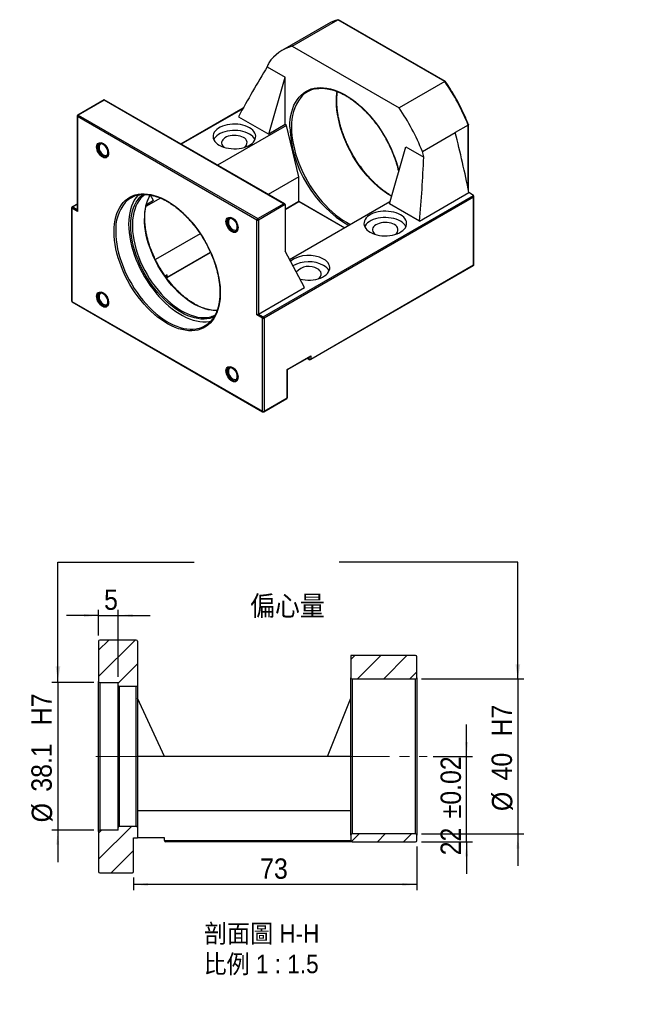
# Model space of a CAD drawing. Header units: millimetres. Extents: x 63 to 415, y 5 to 294.
# Tile 2 of 2: x 258 to 415, y 5 to 259. Entities that reach past the tile are written whole.
import ezdxf

# ---------------------------------------------------------------- set-up
doc = ezdxf.new("R2010")
doc.units = ezdxf.units.MM
doc.header["$LTSCALE"] = 1.5
doc.linetypes.add('CENTERX2', pattern=[20.32, 12.7, -2.54, 2.54, -2.54])
doc.layers.add('FORMAT', color=7, linetype='Continuous')
doc.styles.add('SLDTEXTSTYLE0', font='GOTHIC.TTF', dxfattribs={"width": 0.913})
doc.styles.add('SLDTEXTSTYLE1', font='GOTHIC.TTF', dxfattribs={"width": 0.913, "bigfont": 'bigfont'})
doc.styles.get("Standard").update_dxf_attribs({"font": 'GOTHIC.TTF'})
doc.dimstyles.new('SLDDIMSTYLE1', dxfattribs={"dimtxt": 0.18, "dimasz": 3.75, "dimexe": 0, "dimexo": 0.0625, "dimgap": 0, "dimtad": 0, "dimtih": 1, "dimtoh": 1, "dimdec": 0, "dimrnd": 1e-09, "dimzin": 0, "dimdsep": 46, "dimtxsty": 'Standard', "dimsah": 1, "dimcen": 0.09, "dimadec": 0, "dimazin": 0, "dimtfac": 3.75, "dimtdec": 0, "dimtofl": 0, "dimtmove": 0, "dimatfit": 3, "dimfxl": 0, "dimfrac": 2, "dimtolj": 1, "dimtzin": 0, "dimarcsym": 0})
doc.dimstyles.new('SLDDIMSTYLE2', dxfattribs={"dimtxt": 5.25, "dimasz": 3.75, "dimexe": 0, "dimexo": 0.0625, "dimgap": 1.3125, "dimtad": 1, "dimdec": 1, "dimrnd": 1e-09, "dimzin": 12, "dimdsep": 46, "dimtxsty": 'SLDTEXTSTYLE0', "dimsah": 1, "dimcen": 0.09, "dimadec": 0, "dimazin": 3, "dimtfac": 1, "dimtdec": 1, "dimtmove": 0, "dimatfit": 0, "dimfxl": 0, "dimfrac": 2, "dimtolj": 1, "dimtzin": 12, "dimarcsym": 0})
doc.dimstyles.new('SLDDIMSTYLE3', dxfattribs={"dimtxt": 5.25, "dimasz": 3.75, "dimexe": 0, "dimexo": 0.0625, "dimgap": 1.3125, "dimtad": 1, "dimrnd": 1e-09, "dimzin": 12, "dimdsep": 46, "dimtxsty": 'SLDTEXTSTYLE0', "dimsah": 1, "dimcen": 0.09, "dimadec": 0, "dimazin": 3, "dimtol": 1, "dimtp": 0.02, "dimtm": 0.02, "dimtfac": 1, "dimtmove": 0, "dimatfit": 0, "dimfxl": 0, "dimfrac": 2, "dimtolj": 1, "dimarcsym": 0})
doc.dimstyles.new('SLDDIMSTYLE4', dxfattribs={"dimtxt": 5.25, "dimasz": 3.75, "dimexe": 0, "dimexo": 0.0625, "dimgap": 1.3125, "dimtad": 1, "dimrnd": 1e-09, "dimzin": 12, "dimdsep": 46, "dimtxsty": 'SLDTEXTSTYLE0', "dimsah": 1, "dimcen": 0.09, "dimadec": 0, "dimazin": 3, "dimtfac": 1, "dimtmove": 0, "dimatfit": 0, "dimfxl": 0, "dimfrac": 2, "dimtolj": 1, "dimtzin": 12, "dimarcsym": 0})
doc.dimstyles.new('SLDDIMSTYLE5', dxfattribs={"dimtxt": 5.25, "dimasz": 3.75, "dimexe": 0, "dimexo": 0.0625, "dimgap": 1.3125, "dimtad": 1, "dimrnd": 1e-09, "dimzin": 12, "dimdsep": 46, "dimtxsty": 'SLDTEXTSTYLE0', "dimsah": 1, "dimcen": 0.09, "dimadec": 0, "dimazin": 3, "dimtfac": 1, "dimtofl": 0, "dimtmove": 0, "dimatfit": 3, "dimfxl": 0, "dimfrac": 2, "dimtolj": 1, "dimtzin": 12, "dimarcsym": 0})
doc.dimstyles.new('SLDDIMSTYLE7', dxfattribs={"dimtxt": 5.25, "dimasz": 3.75, "dimexe": 0, "dimexo": 0.0625, "dimgap": 1.3125, "dimtad": 0, "dimtih": 1, "dimtoh": 1, "dimdec": 1, "dimrnd": 1e-09, "dimzin": 12, "dimdsep": 46, "dimtxsty": 'SLDTEXTSTYLE0', "dimsah": 1, "dimcen": 0, "dimadec": 0, "dimazin": 3, "dimtfac": 1, "dimtofl": 0, "dimtmove": 0, "dimatfit": 3, "dimfxl": 0, "dimfrac": 2, "dimtolj": 1, "dimtzin": 12, "dimarcsym": 0})

# ---------------------------------------------------------------- blocks, each defined once
blk = doc.blocks.new('_D_1')
at = {"layer": 'FORMAT', "color": 7}
for p, q in [((268.04, 88.42), (268.04, 96.67)), ((277.38, 88.42), (266.54, 88.42)), ((268.04, 88.42), (268.04, 50.32)), ((277.38, 50.32), (266.54, 50.32)), ((268.04, 50.32), (268.04, 42.07))]:
    blk.add_line(p, q, dxfattribs=at)
for points in [[(268.04, 88.42), (268.42, 92.17), (267.67, 92.17)], [(268.04, 50.32), (267.67, 46.57), (268.42, 46.57)]]:
    blk.add_solid(points, dxfattribs=at)
at = {"layer": 'FORMAT', "color": 7, "char_height": 5.25, "attachment_point": 1, "rotation": 90, "style": 'SLDTEXTSTYLE0'}
for s, insert in [('  H7', (261.25, 73.85)), ('38.1', (261.25, 60.27)), ('%%c', (261.33, 52.36))]:
    blk.add_mtext(s, dxfattribs=dict(at, insert=insert))
blk = doc.blocks.new('_D_2')
at = {"layer": 'FORMAT', "color": 7}
for p, q in [((373.41, 69.37), (373.41, 77.62)), ((364.78, 69.37), (374.91, 69.37)), ((373.41, 47.37), (373.41, 69.37)), ((361.78, 47.37), (374.91, 47.37)), ((373.41, 47.37), (373.41, 39.12))]:
    blk.add_line(p, q, dxfattribs=at)
for points in [[(373.41, 69.37), (373.79, 73.12), (373.04, 73.12)], [(373.41, 47.37), (373.04, 43.62), (373.79, 43.62)]]:
    blk.add_solid(points, dxfattribs=at)
at = {"layer": 'FORMAT', "color": 7, "char_height": 5.25, "attachment_point": 1, "rotation": 90, "style": 'SLDTEXTSTYLE0'}
for s, insert in [(' ±0.02', (366.71, 51.62)), ('22', (366.71, 43.87))]:
    blk.add_mtext(s, dxfattribs=dict(at, insert=insert))
blk = doc.blocks.new('_D_3')
at = {"layer": 'FORMAT', "color": 7}
for p, q in [((386.65, 89.37), (386.65, 97.62)), ((361.78, 89.37), (388.15, 89.37)), ((386.65, 89.37), (386.65, 49.37)), ((361.78, 49.37), (388.15, 49.37)), ((386.65, 49.37), (386.65, 41.12))]:
    blk.add_line(p, q, dxfattribs=at)
for points in [[(386.65, 89.37), (387.02, 93.12), (386.27, 93.12)], [(386.65, 49.37), (386.27, 45.62), (387.02, 45.62)]]:
    blk.add_solid(points, dxfattribs=at)
at = {"layer": 'FORMAT', "color": 7, "char_height": 5.25, "attachment_point": 1, "rotation": 90, "style": 'SLDTEXTSTYLE0'}
for s, insert in [('  H7', (379.86, 70.94)), ('40', (379.86, 63.18)), ('%%c', (379.94, 55.27))]:
    blk.add_mtext(s, dxfattribs=dict(at, insert=insert))
blk = doc.blocks.new('_D_4')
at = {"layer": 'FORMAT', "color": 7}
for p, q in [((278.58, 100.57), (278.58, 107.21)), ((283.58, 89.92), (283.58, 107.21)), ((278.58, 105.71), (270.33, 105.71)), ((278.58, 105.71), (283.58, 105.71)), ((283.58, 105.71), (291.83, 105.71))]:
    blk.add_line(p, q, dxfattribs=at)
for points in [[(278.58, 105.71), (274.83, 106.09), (274.83, 105.34)], [(283.58, 105.71), (287.33, 105.34), (287.33, 106.09)]]:
    blk.add_solid(points, dxfattribs=at)
at = {"layer": 'FORMAT', "color": 7, "insert": (279.98, 112.42), "char_height": 5.25, "attachment_point": 1, "style": 'SLDTEXTSTYLE0'}
blk.add_mtext('5', dxfattribs=at)
blk = doc.blocks.new('_D_5')
at = {"layer": 'FORMAT', "color": 7}
for p, q in [((360.58, 46.17), (360.58, 34.85)), ((287.58, 38.17), (287.58, 34.85)), ((360.58, 36.35), (287.58, 36.35))]:
    blk.add_line(p, q, dxfattribs=at)
for points in [[(287.58, 36.35), (291.33, 35.98), (291.33, 36.73)], [(360.58, 36.35), (356.83, 36.73), (356.83, 35.98)]]:
    blk.add_solid(points, dxfattribs=at)
at = {"layer": 'FORMAT', "color": 7, "insert": (320.21, 43.06), "char_height": 5.25, "attachment_point": 1, "style": 'SLDTEXTSTYLE0'}
blk.add_mtext('73', dxfattribs=at)
blk = doc.blocks.new('SW_NOTE_1')
at = {"layer": 'FORMAT', "color": 0, "char_height": 4.7625, "attachment_point": 2, "style": 'SLDTEXTSTYLE1'}
for s, insert in [('\\M+19655\\M+196CA\\M+19AA4 H-H', (15.63, 6.08)), ('\\M+194E4\\M+197E1 1 : 1.5', (15.48, -1.77))]:
    blk.add_mtext(s, dxfattribs=dict(at, insert=insert))
blk = doc.blocks.new('SW_SYMBOL_HOLE_SPOT')
at = {"layer": 'FORMAT', "color": 0}
for p, q in [((0, 1312.5), (0, 112.5)), ((2400, 112.5), (2400, 1312.5)), ((0, 112.5), (2400, 112.5))]:
    blk.add_line(p, q, dxfattribs=at)
blk = doc.blocks.new('_D_6')
at = {"layer": 'FORMAT'}
for p, q in [((128.47, 192.57), (145.1, 151.48)), ((145.1, 151.48), (208.09, 151.48))]:
    blk.add_line(p, q, dxfattribs=at)
blk.add_solid([(128.47, 192.57), (129.53, 188.95), (130.22, 189.23)], dxfattribs=at)
at = {"layer": 'FORMAT', "xscale": 0.004470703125, "yscale": 0.004470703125, "zscale": 0.004470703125}
blk.add_blockref('SW_SYMBOL_HOLE_SPOT', (160.92, 152.21), dxfattribs=at)
at = {"layer": 'FORMAT', "char_height": 5.25, "attachment_point": 1}
for s, insert, style in [('4 x ', (147.48, 166.68), 'SLDTEXTSTYLE0'), ('%%c', (158.6, 166.6), 'SLDTEXTSTYLE0'), (' 6.6 \\M+18AAE\\M+19153\\M+18AD1\\M+190FA', (166.52, 166.68), 'SLDTEXTSTYLE1'), ('%%c', (175.09, 158.19), 'SLDTEXTSTYLE0'), (' 11 ', (183.01, 158.27), 'SLDTEXTSTYLE0')]:
    blk.add_mtext(s, dxfattribs=dict(at, insert=insert, style=style))

msp = doc.modelspace()

# ---------------------------------------------------------------- hatches: boundary and pattern name
at = {"linetype": 'Continuous', "lineweight": 18}
h = msp.add_hatch(dxfattribs=at)
h.set_pattern_fill('ANSI31', scale=1.5, style=0)
edge = h.paths.add_edge_path(flags=0)
edge.add_arc((288.285, 99.075), 0.3, 0, 90)
edge.add_line((288.285, 99.375), (278.885, 99.375))
edge.add_arc((278.885, 99.075), 0.3, 90, 180)
edge.add_line((278.585, 99.075), (278.585, 88.725))
edge.add_arc((278.885, 88.725), 0.3, 180, 270)
edge.add_line((278.885, 88.425), (283.585, 88.425))
edge.add_line((283.585, 88.425), (283.585, 87.675))
edge.add_arc((283.885, 87.675), 0.3, 180, 270)
edge.add_line((283.885, 87.375), (288.285, 87.375))
edge.add_arc((288.285, 87.675), 0.3, 270, 360)
edge.add_line((288.585, 87.675), (288.585, 99.075))
h = msp.add_hatch(dxfattribs=at)
h.set_pattern_fill('ANSI31', scale=1.5, style=0)
edge = h.paths.add_edge_path(flags=0)
edge.add_arc((360.285, 89.675), 0.3, 270, 360)
edge.add_line((360.585, 89.675), (360.585, 95.075))
edge.add_arc((360.285, 95.075), 0.3, 0, 90)
edge.add_line((360.285, 95.375), (343.585, 95.375))
edge.add_line((343.585, 95.375), (343.585, 89.675))
edge.add_arc((343.885, 89.675), 0.3, 180, 270)
edge.add_line((343.885, 89.375), (360.285, 89.375))
h = msp.add_hatch(dxfattribs=at)
h.set_pattern_fill('ANSI31', scale=1.5, style=0)
edge = h.paths.add_edge_path(flags=0)
edge.add_arc((287.285, 39.675), 0.3, 270, 360)
edge.add_line((287.585, 39.675), (287.585, 48.375))
edge.add_line((287.585, 48.375), (288.585, 48.375))
edge.add_line((288.585, 48.375), (288.585, 51.075))
edge.add_arc((288.285, 51.075), 0.3, 0, 90)
edge.add_line((288.285, 51.375), (283.885, 51.375))
edge.add_arc((283.885, 51.075), 0.3, 90, 180)
edge.add_line((283.585, 51.075), (283.585, 50.325))
edge.add_line((283.585, 50.325), (278.885, 50.325))
edge.add_arc((278.885, 50.025), 0.3, 90, 180)
edge.add_line((278.585, 50.025), (278.585, 39.675))
edge.add_arc((278.885, 39.675), 0.3, 180, 270)
edge.add_line((278.885, 39.375), (287.285, 39.375))
h = msp.add_hatch(dxfattribs=at)
h.set_pattern_fill('ANSI31', scale=1.5, style=0)
edge = h.paths.add_edge_path(flags=0)
edge.add_arc((360.285, 47.675), 0.3, 270, 360)
edge.add_line((360.585, 47.675), (360.585, 49.075))
edge.add_arc((360.285, 49.075), 0.3, 0, 90)
edge.add_line((360.285, 49.375), (343.885, 49.375))
edge.add_arc((343.885, 49.075), 0.3, 90, 180)
edge.add_line((343.585, 49.075), (343.585, 47.675))
edge.add_arc((343.885, 47.675), 0.3, 180, 270)
edge.add_line((343.885, 47.375), (360.285, 47.375))

# ---------------------------------------------------------------- linework, layer by layer
at = {"color": 7, "linetype": 'Continuous', "lineweight": 25}
for p, q in [((328.422, 252.535), (340.231, 259.352)), ((367.808, 243.432), (340.231, 259.352)), ((367.936, 243.46), (340.402, 259.355)), ((337.77, 258.309), (325.962, 251.492)), ((328.422, 252.535), (355.999, 236.615)), ((322.053, 247.23), (326.654, 244.574)), ((322.411, 229.877), (326.654, 244.574)), ((326.654, 232.326), (326.654, 244.574)), ((367.808, 243.432), (355.999, 236.615)), ((279.985, 238.718), (273.188, 234.794)), ((326.53, 211.848), (279.985, 238.718)), ((279.985, 238.616), (273.338, 234.779)), ((326.23, 211.92), (279.985, 238.616)), ((315.821, 236.542), (299.787, 227.286)), ((273.038, 234.534), (273.038, 210.211)), ((273.126, 234.412), (273.126, 209.915)), ((319.371, 207.715), (273.126, 234.412)), ((273.338, 234.779), (319.583, 208.082)), ((314.633, 234.367), (322.411, 229.877)), ((327.008, 232.122), (309.209, 221.847)), ((326.654, 232.326), (322.411, 229.877)), ((327.008, 232.122), (326.654, 232.326)), ((330.19, 218.853), (327.008, 232.122)), ((373.818, 232.206), (370.495, 230.287)), ((373.906, 215.382), (373.906, 232.308)), ((362.009, 225.389), (370.495, 230.287)), ((353.524, 211.916), (357.767, 226.613)), ((357.767, 226.613), (362.367, 223.957)), ((330.19, 218.853), (322.292, 214.294)), ((330.19, 212.566), (330.19, 218.853)), ((294.519, 213.366), (290.764, 211.199)), ((292.713, 212.732), (291.967, 214.146)), ((320.997, 182.77), (375.232, 214.079)), ((375.232, 213.589), (321.209, 182.402)), ((361.302, 207.425), (374.03, 214.773)), ((375.232, 214.079), (374.03, 214.773)), ((375.232, 196.115), (375.232, 213.589)), ((375.32, 196.238), (375.32, 213.885)), ((271.624, 210.854), (271.624, 186.848)), ((273.038, 211.844), (271.774, 211.114)), ((292.713, 212.732), (290.878, 211.673)), ((319.583, 208.082), (326.23, 211.92)), ((326.654, 211.675), (319.795, 207.715)), ((326.654, 210.423), (330.19, 212.464)), ((326.654, 211.675), (326.654, 199.671)), ((353.666, 212.405), (327.81, 197.479)), ((330.19, 212.464), (341.979, 205.659)), ((361.302, 207.425), (353.524, 211.916)), ((271.712, 210.732), (271.712, 186.725)), ((273.126, 209.915), (271.712, 210.732)), ((319.371, 183.219), (319.371, 207.715)), ((319.795, 207.715), (319.795, 183.464)), ((304.758, 204.172), (293.22, 197.511)), ((296.249, 192.871), (307.426, 199.323)), ((331.604, 190.281), (326.654, 199.671)), ((333.168, 171.731), (375.17, 195.978)), ((333.23, 171.868), (375.232, 196.115)), ((296.249, 193.544), (295.746, 193.254)), ((295.861, 193.094), (296.249, 192.871)), ((296.249, 192.972), (296.249, 193.544)), ((319.795, 183.464), (331.604, 190.281)), ((271.712, 186.725), (320.785, 158.396)), ((271.774, 186.588), (320.847, 158.259)), ((320.785, 182.402), (319.371, 183.219)), ((319.795, 183.464), (320.997, 182.77)), ((320.785, 158.396), (320.785, 182.402)), ((321.209, 182.402), (321.209, 158.396)), ((327.149, 169.174), (333.23, 172.684)), ((333.23, 172.684), (333.23, 171.868)), ((327.237, 169.123), (333.018, 172.461)), ((332.311, 172.052), (332.868, 171.731)), ((327.149, 161.825), (327.149, 169.174)), ((327.237, 161.947), (327.237, 169.123)), ((321.147, 158.259), (327.087, 161.688)), ((321.209, 158.396), (327.149, 161.825)), ((278.585, 99.075), (278.585, 88.725)), ((288.285, 99.375), (278.885, 99.375)), ((288.585, 99.075), (288.585, 87.675)), ((343.585, 95.375), (343.585, 89.675)), ((360.285, 95.375), (343.585, 95.375)), ((360.585, 89.675), (360.585, 95.075)), ((343.585, 49.075), (343.585, 89.675)), ((343.885, 89.375), (360.285, 89.375)), ((343.885, 89.375), (343.885, 49.375)), ((360.285, 49.375), (360.285, 89.375)), ((360.585, 89.675), (360.585, 49.075)), ((278.585, 50.025), (278.585, 88.725)), ((278.885, 88.425), (283.585, 88.425)), ((278.885, 88.425), (278.885, 50.325)), ((283.585, 87.675), (283.585, 88.425)), ((283.585, 51.075), (283.585, 87.675)), ((288.285, 87.375), (283.885, 87.375)), ((283.885, 87.375), (283.885, 51.375)), ((288.285, 51.375), (288.285, 87.375)), ((288.585, 87.675), (288.585, 51.075)), ((295.585, 69.375), (288.585, 84.375)), ((337.585, 69.375), (343.585, 84.375)), ((343.585, 69.375), (288.585, 69.375)), ((343.585, 55.375), (288.585, 55.375)), ((283.585, 50.325), (283.585, 51.075)), ((283.885, 51.375), (288.285, 51.375)), ((288.585, 51.075), (288.585, 48.375)), ((278.585, 50.025), (278.585, 39.675)), ((283.585, 50.325), (278.885, 50.325)), ((287.585, 39.675), (287.585, 48.375)), ((287.585, 48.375), (288.585, 48.375)), ((295.585, 48.375), (288.585, 48.375)), ((295.585, 47.675), (295.585, 48.375)), ((343.585, 49.075), (343.585, 47.675)), ((360.285, 49.375), (343.885, 49.375)), ((360.585, 47.675), (360.585, 49.075)), ((295.585, 47.675), (343.585, 47.675)), ((343.885, 47.375), (295.885, 47.375)), ((343.885, 47.375), (360.285, 47.375)), ((278.885, 39.375), (287.285, 39.375))]:
    msp.add_line(p, q, dxfattribs=at)
at = {"color": 8, "linetype": 'Continuous', "lineweight": 25}
for p, q in [((315.739, 236.393), (299.875, 227.235)), ((373.818, 215.809), (373.818, 232.206)), ((273.038, 211.742), (271.924, 211.099)), ((271.924, 211.099), (273.038, 210.456)), ((326.654, 210.525), (330.19, 212.566)), ((330.19, 212.566), (342.067, 205.709)), ((296.249, 192.972), (307.389, 199.404)), ((295.753, 193.258), (296.249, 192.972)), ((332.399, 172.103), (332.806, 171.868)), ((332.806, 171.868), (332.806, 172.338))]:
    msp.add_line(p, q, dxfattribs=at)
at = {"color": 8, "linetype": 'Continuous', "lineweight": 25, "flags": 128}
for points in [[(327.856, 231.632), (327.886, 232.687), (327.976, 233.704), (328.126, 234.677), (328.335, 235.602), (328.602, 236.476), (328.927, 237.295), (329.307, 238.056), (329.741, 238.754), (330.227, 239.388), (330.764, 239.955), (331.348, 240.452), (331.979, 240.878), (332.652, 241.229), (333.365, 241.506), (334.115, 241.707), (334.9, 241.831), (335.714, 241.877), (336.557, 241.845), (337.423, 241.736), (338.309, 241.549), (339.211, 241.287), (340.126, 240.949), (341.049, 240.537), (341.978, 240.053), (342.908, 239.499), (343.834, 238.877), (344.754, 238.191), (345.663, 237.441), (346.558, 236.633), (347.434, 235.769), (348.289, 234.853), (349.118, 233.889), (349.918, 232.88), (350.685, 231.831), (351.417, 230.747), (352.111, 229.632), (352.763, 228.49), (353.371, 227.327), (353.932, 226.147), (354.443, 224.956), (354.904, 223.757), (355.311, 222.557), (355.663, 221.36), (355.936, 220.272)], [(354.069, 213.803), (354.019, 213.832), (353.094, 214.4), (352.173, 215.037), (351.26, 215.738), (350.359, 216.501), (349.473, 217.322), (348.607, 218.199), (347.764, 219.127), (346.948, 220.101), (346.162, 221.119), (345.41, 222.176), (344.695, 223.267), (344.019, 224.388), (343.387, 225.533), (342.799, 226.698), (342.26, 227.878), (341.772, 229.067), (341.335, 230.262), (340.954, 231.455), (340.628, 232.644), (340.359, 233.822), (340.149, 234.984), (339.998, 236.125), (339.907, 237.241), (339.877, 238.326), (339.907, 239.377), (339.998, 240.388), (340.063, 240.862)], [(328.28, 231.632), (328.311, 230.546), (328.401, 229.43), (328.552, 228.289), (328.762, 227.127), (329.031, 225.949), (329.357, 224.761), (329.739, 223.567), (330.175, 222.373), (330.664, 221.183), (331.203, 220.003), (331.79, 218.838), (332.423, 217.693), (333.098, 216.573), (333.813, 215.482), (334.566, 214.425), (335.352, 213.407), (336.168, 212.432), (337.011, 211.504), (337.877, 210.628), (338.762, 209.806), (339.664, 209.043), (340.577, 208.342), (341.498, 207.706), (342.423, 207.137), (343.348, 206.638), (343.524, 206.551)], [(279.104, 227.495), (278.951, 227.495), (278.719, 227.434), (278.527, 227.299), (278.384, 227.096), (278.296, 226.832), (278.266, 226.521)], [(278.266, 226.521), (278.296, 226.174), (278.384, 225.809), (278.527, 225.44), (278.719, 225.084), (278.951, 224.755), (279.212, 224.47), (279.492, 224.239), (279.779, 224.074), (280.059, 223.981), (280.321, 223.965), (280.552, 224.025), (280.744, 224.16), (280.887, 224.364), (280.894, 224.378)], [(308.313, 182.692), (307.95, 182.548), (307.246, 182.337), (306.507, 182.204), (305.737, 182.149), (304.939, 182.171), (304.117, 182.272), (303.275, 182.449), (302.417, 182.703), (301.546, 183.032), (300.667, 183.435), (299.784, 183.91), (298.901, 184.455), (298.022, 185.067), (297.151, 185.743), (296.293, 186.48), (295.451, 187.275), (294.629, 188.124), (293.831, 189.022), (293.061, 189.967), (292.322, 190.953), (291.618, 191.976), (290.952, 193.031), (290.327, 194.113), (289.746, 195.218), (289.212, 196.339), (288.728, 197.472), (288.295, 198.611), (287.915, 199.752), (287.591, 200.888), (287.324, 202.015), (287.115, 203.127), (286.965, 204.219), (286.874, 205.286), (286.844, 206.323), (286.874, 207.326), (286.965, 208.288), (287.115, 209.207), (287.324, 210.078), (287.591, 210.896), (287.915, 211.658), (288.295, 212.36), (288.728, 213), (289.212, 213.573), (289.746, 214.078), (290.055, 214.321)], [(289.549, 213.402), (289.398, 213.233), (288.937, 212.635), (288.529, 211.973), (288.175, 211.248), (287.878, 210.465), (287.638, 209.627), (287.457, 208.738), (287.336, 207.803), (287.276, 206.826), (287.276, 205.812), (287.336, 204.764), (287.457, 203.69), (287.638, 202.592), (287.878, 201.478), (288.175, 200.351), (288.529, 199.218), (288.937, 198.084), (289.398, 196.954), (289.91, 195.834), (290.469, 194.729), (291.074, 193.644), (291.722, 192.584), (292.409, 191.555), (293.132, 190.561), (293.888, 189.608), (294.672, 188.699), (295.483, 187.838), (296.315, 187.031), (297.164, 186.281), (298.027, 185.592), (298.899, 184.966), (299.776, 184.407), (300.655, 183.917), (301.53, 183.499), (302.398, 183.155), (303.255, 182.886), (304.096, 182.694), (304.918, 182.58), (305.716, 182.544), (306.487, 182.586), (307.1, 182.679)], [(312.454, 208.242), (312.301, 208.243), (312.069, 208.182), (311.877, 208.047), (311.734, 207.843), (311.646, 207.58), (311.616, 207.268)], [(309.093, 184.345), (308.431, 184.348), (307.621, 184.423), (306.789, 184.577), (305.94, 184.807), (305.077, 185.114), (304.205, 185.495), (303.327, 185.949), (302.449, 186.474), (301.573, 187.067), (300.705, 187.725), (299.849, 188.445), (299.008, 189.224), (298.186, 190.058), (297.388, 190.943), (296.617, 191.875), (295.877, 192.85), (295.172, 193.862), (294.504, 194.907), (293.877, 195.98), (293.295, 197.075), (292.759, 198.189), (292.272, 199.315), (291.837, 200.447), (291.456, 201.582), (291.131, 202.712), (290.862, 203.833), (290.652, 204.94), (290.501, 206.026), (290.41, 207.088), (290.38, 208.119)], [(311.616, 207.268), (311.646, 206.922), (311.734, 206.556), (311.877, 206.187), (312.069, 205.831), (312.301, 205.503), (312.562, 205.217), (312.842, 204.987), (313.129, 204.822), (313.409, 204.729), (313.671, 204.712), (313.902, 204.773), (314.094, 204.908), (314.237, 205.112), (314.244, 205.126)], [(282.99, 204.711), (283.02, 203.654), (283.11, 202.568), (283.26, 201.457), (283.469, 200.325), (283.736, 199.178), (284.059, 198.021), (284.438, 196.859), (284.871, 195.698), (285.355, 194.542), (285.889, 193.397), (286.47, 192.268), (287.096, 191.159), (287.764, 190.076), (288.47, 189.024), (289.212, 188.008), (289.987, 187.031), (290.79, 186.098), (291.619, 185.214), (292.47, 184.382), (293.338, 183.606), (294.22, 182.89), (295.112, 182.236), (296.011, 181.648), (296.911, 181.128), (297.809, 180.679), (298.701, 180.303), (299.583, 180), (300.452, 179.774), (301.302, 179.624), (302.131, 179.551), (302.934, 179.556), (303.709, 179.639), (304.069, 179.706)], [(279.104, 188.983), (278.951, 188.984), (278.719, 188.923), (278.527, 188.788), (278.384, 188.584), (278.296, 188.321), (278.266, 188.009)], [(278.266, 188.009), (278.296, 187.663), (278.384, 187.298), (278.527, 186.929), (278.719, 186.572), (278.951, 186.244), (279.212, 185.959), (279.492, 185.728), (279.779, 185.563), (280.059, 185.47), (280.321, 185.453), (280.552, 185.514), (280.744, 185.649), (280.887, 185.853), (280.894, 185.867)], [(312.454, 169.731), (312.301, 169.731), (312.069, 169.671), (311.877, 169.535), (311.734, 169.332), (311.646, 169.068), (311.616, 168.757)], [(311.616, 168.757), (311.646, 168.411), (311.734, 168.045), (311.877, 167.676), (312.069, 167.32), (312.301, 166.992), (312.562, 166.706), (312.842, 166.476), (313.129, 166.31), (313.409, 166.217), (313.671, 166.201), (313.902, 166.261), (314.094, 166.397), (314.237, 166.6), (314.244, 166.614)]]:
    msp.add_lwpolyline(points, dxfattribs=at)
at = {"color": 7, "linetype": 'Continuous', "lineweight": 25, "flags": 128}
for points in [[(279.985, 238.616), (279.985, 238.659), (279.985, 238.691), (279.985, 238.711), (279.985, 238.718)], [(317.462, 231.509), (316.944, 231.773), (316.372, 231.997), (315.757, 232.178), (315.107, 232.313), (314.433, 232.4), (313.745, 232.438), (313.055, 232.425), (312.373, 232.363), (311.71, 232.252), (311.076, 232.093), (310.481, 231.89), (309.935, 231.646), (309.447, 231.364), (309.024, 231.049), (308.672, 230.706), (308.398, 230.34), (308.205, 229.957), (308.097, 229.563), (308.075, 229.165), (308.14, 228.768), (308.291, 228.378), (308.525, 228.003), (308.839, 227.648), (309.227, 227.318), (309.684, 227.019), (310.202, 226.755), (310.773, 226.531), (311.388, 226.35), (312.038, 226.215), (312.712, 226.128), (313.4, 226.091), (314.09, 226.103), (314.772, 226.166), (315.436, 226.277), (316.07, 226.435), (316.664, 226.638), (317.21, 226.883), (317.698, 227.165), (318.122, 227.48), (318.473, 227.823), (318.747, 228.189), (318.94, 228.572), (319.048, 228.965), (319.07, 229.364), (319.005, 229.761), (318.854, 230.15), (318.62, 230.525), (318.307, 230.881), (317.918, 231.21), (317.462, 231.509)], [(317.462, 229.876), (316.944, 230.14), (316.372, 230.364), (315.757, 230.545), (315.107, 230.68), (314.433, 230.767), (313.745, 230.805), (313.055, 230.792), (312.373, 230.73), (311.71, 230.619), (311.076, 230.46), (310.481, 230.257), (309.935, 230.013), (309.447, 229.731), (309.024, 229.416), (308.672, 229.073), (308.398, 228.707), (308.258, 228.448)], [(315.906, 228.978), (315.502, 229.177), (315.047, 229.336), (314.554, 229.45), (314.036, 229.517), (313.506, 229.536), (312.978, 229.505), (312.465, 229.426), (311.981, 229.3), (311.537, 229.131), (311.147, 228.923), (310.82, 228.682), (310.563, 228.413), (310.385, 228.124), (310.289, 227.823), (310.279, 227.516), (310.353, 227.213), (310.511, 226.92), (310.749, 226.646), (310.953, 226.472)], [(278.054, 226.571), (278.085, 226.907), (278.177, 227.192), (278.326, 227.417), (278.526, 227.57), (278.77, 227.647), (279.046, 227.644), (279.343, 227.562), (279.65, 227.402), (279.954, 227.173), (280.243, 226.883), (280.504, 226.545), (280.727, 226.171), (280.902, 225.779), (281.024, 225.382), (281.085, 224.999), (281.085, 224.644), (281.024, 224.332), (280.902, 224.075), (280.727, 223.885), (280.504, 223.769), (280.243, 223.732), (279.954, 223.775), (279.65, 223.897), (279.343, 224.092), (279.046, 224.353), (278.77, 224.669), (278.526, 225.026), (278.326, 225.412), (278.177, 225.808), (278.085, 226.2), (278.054, 226.571)], [(279.741, 227.246), (279.504, 227.331), (279.255, 227.351), (279.038, 227.289), (278.864, 227.15), (278.742, 226.941), (278.68, 226.672), (278.68, 226.36), (278.742, 226.019), (278.864, 225.669), (279.038, 225.329), (279.255, 225.017), (279.504, 224.75), (279.771, 224.541), (280.041, 224.403), (280.301, 224.343), (280.535, 224.364), (280.732, 224.465), (280.881, 224.641), (280.974, 224.881), (281.001, 225.063)], [(282.566, 204.711), (282.596, 205.738), (282.686, 206.726), (282.834, 207.67), (283.042, 208.567), (283.307, 209.413), (283.629, 210.204), (284.006, 210.936), (284.437, 211.606), (284.919, 212.212), (285.451, 212.75), (286.03, 213.218), (286.654, 213.615), (287.319, 213.939), (288.024, 214.187), (288.765, 214.36), (289.538, 214.455), (290.341, 214.474), (291.17, 214.415), (292.02, 214.28), (292.89, 214.068), (293.774, 213.78), (294.668, 213.419), (295.57, 212.984), (296.475, 212.479), (297.378, 211.906), (298.277, 211.266), (299.167, 210.564), (300.044, 209.801), (300.905, 208.981), (301.745, 208.108), (302.561, 207.186), (303.349, 206.219), (304.107, 205.21), (304.83, 204.164), (305.515, 203.087), (306.16, 201.982), (306.762, 200.854), (307.318, 199.709), (307.825, 198.551), (308.282, 197.385), (308.686, 196.217), (309.036, 195.052), (309.329, 193.894), (309.566, 192.749), (309.744, 191.622), (309.864, 190.517), (309.924, 189.44), (309.924, 188.395), (309.864, 187.387), (309.744, 186.42), (309.566, 185.499), (309.329, 184.627), (309.036, 183.809), (308.686, 183.047), (308.282, 182.345), (307.825, 181.707), (307.318, 181.135), (306.762, 180.631), (306.16, 180.198), (305.515, 179.838), (304.83, 179.552), (304.107, 179.341), (303.349, 179.207), (302.561, 179.15), (301.745, 179.17), (300.905, 179.267), (300.044, 179.441), (299.167, 179.691), (298.277, 180.016), (297.378, 180.414), (296.475, 180.884), (295.57, 181.423), (294.668, 182.03), (293.774, 182.701), (292.89, 183.435), (292.02, 184.226), (291.17, 185.073), (290.341, 185.971), (289.538, 186.916), (288.765, 187.905), (288.024, 188.933), (287.319, 189.995), (286.654, 191.087), (286.03, 192.204), (285.451, 193.341), (284.919, 194.493), (284.437, 195.655), (284.006, 196.823), (283.629, 197.99), (283.307, 199.153), (283.042, 200.305), (282.834, 201.441), (282.686, 202.558), (282.596, 203.649), (282.566, 204.711)], [(288.744, 214.139), (288.678, 214.068), (288.194, 213.471), (287.761, 212.809), (287.383, 212.085), (287.059, 211.302), (286.792, 210.463), (286.584, 209.572), (286.434, 208.633), (286.344, 207.651), (286.314, 206.629), (286.344, 205.573), (286.434, 204.487), (286.584, 203.375), (286.792, 202.243), (287.059, 201.097), (287.383, 199.94), (287.761, 198.778), (288.194, 197.617), (288.678, 196.461), (289.212, 195.316), (289.794, 194.186), (290.42, 193.078), (291.087, 191.995), (291.794, 190.943), (292.536, 189.926), (293.31, 188.949), (294.114, 188.016), (294.943, 187.132), (295.793, 186.3), (296.661, 185.524), (297.544, 184.808), (298.436, 184.154), (299.334, 183.567), (300.234, 183.047), (301.132, 182.598), (302.025, 182.221), (302.907, 181.919), (303.775, 181.692), (304.625, 181.543), (305.454, 181.47), (306.258, 181.475), (307.032, 181.558), (307.501, 181.649)], [(330.19, 212.464), (330.19, 212.466), (330.19, 212.476), (330.19, 212.497), (330.19, 212.527), (330.19, 212.566)], [(311.404, 207.319), (311.435, 207.654), (311.527, 207.94), (311.676, 208.164), (311.876, 208.318), (312.12, 208.395), (312.396, 208.392), (312.693, 208.309), (313, 208.15), (313.304, 207.92), (313.593, 207.631), (313.854, 207.292), (314.077, 206.919), (314.252, 206.526), (314.374, 206.13), (314.435, 205.746), (314.435, 205.391), (314.374, 205.079), (314.252, 204.823), (314.077, 204.633), (313.854, 204.517), (313.593, 204.479), (313.304, 204.523), (313, 204.644), (312.693, 204.84), (312.396, 205.1), (312.12, 205.416), (311.876, 205.774), (311.676, 206.159), (311.527, 206.556), (311.435, 206.948), (311.404, 207.319)], [(356.353, 209.058), (355.834, 209.322), (355.263, 209.546), (354.648, 209.727), (353.998, 209.862), (353.324, 209.949), (352.636, 209.987), (351.946, 209.974), (351.264, 209.912), (350.6, 209.8), (349.967, 209.642), (349.372, 209.439), (348.826, 209.195), (348.338, 208.913), (347.915, 208.598), (347.563, 208.255), (347.289, 207.889), (347.096, 207.506), (346.988, 207.112), (346.966, 206.713), (347.031, 206.316), (347.182, 205.927), (347.416, 205.552), (347.729, 205.197), (348.118, 204.867), (348.574, 204.568), (349.093, 204.304), (349.664, 204.08), (350.279, 203.899), (350.929, 203.764), (351.603, 203.677), (352.291, 203.64), (352.981, 203.652), (353.663, 203.714), (354.327, 203.826), (354.96, 203.984), (355.555, 204.187), (356.101, 204.431), (356.589, 204.713), (357.012, 205.028), (357.364, 205.372), (357.638, 205.738), (357.831, 206.12), (357.939, 206.514), (357.961, 206.913), (357.896, 207.31), (357.745, 207.699), (357.511, 208.074), (357.198, 208.429), (356.809, 208.759), (356.353, 209.058)], [(356.353, 207.425), (355.834, 207.689), (355.263, 207.913), (354.648, 208.094), (353.998, 208.229), (353.324, 208.316), (352.636, 208.353), (351.946, 208.341), (351.264, 208.279), (350.6, 208.167), (349.967, 208.009), (349.372, 207.806), (348.826, 207.562), (348.338, 207.28), (347.915, 206.965), (347.563, 206.621), (347.289, 206.255), (347.148, 205.997)], [(313.091, 207.993), (312.854, 208.078), (312.605, 208.098), (312.388, 208.037), (312.214, 207.898), (312.092, 207.688), (312.03, 207.42), (312.03, 207.107), (312.092, 206.767), (312.214, 206.417), (312.388, 206.077), (312.605, 205.765), (312.854, 205.497), (313.121, 205.289), (313.391, 205.151), (313.651, 205.091), (313.885, 205.112), (314.082, 205.213), (314.231, 205.388), (314.324, 205.628), (314.351, 205.811)], [(354.797, 206.527), (354.392, 206.726), (353.938, 206.884), (353.445, 206.999), (352.927, 207.066), (352.397, 207.085), (351.869, 207.054), (351.356, 206.974), (350.871, 206.849), (350.428, 206.68), (350.038, 206.472), (349.71, 206.23), (349.454, 205.962), (349.276, 205.673), (349.18, 205.371), (349.17, 205.065), (349.244, 204.761), (349.402, 204.469), (349.639, 204.194), (349.844, 204.021)], [(330.446, 192.478), (330.48, 192.469), (331.13, 192.334), (331.804, 192.247), (332.492, 192.21), (333.182, 192.222), (333.864, 192.285), (334.528, 192.396), (335.161, 192.554), (335.756, 192.757), (336.302, 193.002), (336.79, 193.284), (337.213, 193.599), (337.565, 193.942), (337.839, 194.308), (338.032, 194.691), (338.14, 195.085), (338.162, 195.483), (338.097, 195.88), (337.946, 196.269), (337.712, 196.644), (337.399, 197), (337.01, 197.329), (336.554, 197.628)], [(296.249, 192.871), (296.249, 192.872), (296.249, 192.882), (296.249, 192.903), (296.249, 192.933), (296.249, 192.972)], [(278.054, 188.06), (278.085, 188.395), (278.177, 188.681), (278.326, 188.905), (278.526, 189.059), (278.77, 189.136), (279.046, 189.133), (279.343, 189.05), (279.65, 188.891), (279.954, 188.662), (280.243, 188.372), (280.504, 188.033), (280.727, 187.66), (280.902, 187.267), (281.024, 186.871), (281.085, 186.487), (281.085, 186.132), (281.024, 185.82), (280.902, 185.564), (280.727, 185.374), (280.504, 185.258), (280.243, 185.221), (279.954, 185.264), (279.65, 185.386), (279.343, 185.581), (279.046, 185.842), (278.77, 186.157), (278.526, 186.515), (278.326, 186.9), (278.177, 187.297), (278.085, 187.689), (278.054, 188.06)], [(279.741, 188.734), (279.504, 188.82), (279.255, 188.839), (279.038, 188.778), (278.864, 188.639), (278.742, 188.429), (278.68, 188.161), (278.68, 187.848), (278.742, 187.508), (278.864, 187.158), (279.038, 186.818), (279.255, 186.506), (279.504, 186.238), (279.771, 186.03), (280.041, 185.892), (280.301, 185.832), (280.535, 185.853), (280.732, 185.954), (280.881, 186.129), (280.974, 186.37), (281.001, 186.552)], [(311.404, 168.807), (311.435, 169.143), (311.527, 169.428), (311.676, 169.653), (311.876, 169.807), (312.12, 169.884), (312.396, 169.881), (312.693, 169.798), (313, 169.638), (313.304, 169.409), (313.593, 169.119), (313.854, 168.781), (314.077, 168.408), (314.252, 168.015), (314.374, 167.618), (314.435, 167.235), (314.435, 166.88), (314.374, 166.568), (314.252, 166.311), (314.077, 166.121), (313.854, 166.005), (313.593, 165.968), (313.304, 166.011), (313, 166.133), (312.693, 166.328), (312.396, 166.589), (312.12, 166.905), (311.876, 167.263), (311.676, 167.648), (311.527, 168.044), (311.435, 168.436), (311.404, 168.807)], [(313.091, 169.482), (312.854, 169.567), (312.605, 169.587), (312.388, 169.525), (312.214, 169.386), (312.092, 169.177), (312.03, 168.909), (312.03, 168.596), (312.092, 168.255), (312.214, 167.906), (312.388, 167.565), (312.605, 167.253), (312.854, 166.986), (313.121, 166.777), (313.391, 166.639), (313.651, 166.579), (313.885, 166.6), (314.082, 166.701), (314.231, 166.877), (314.324, 167.117), (314.351, 167.3)]]:
    msp.add_lwpolyline(points, dxfattribs=at)
at = {"color": 7, "linetype": 'Continuous', "lineweight": 18, "flags": 128}
for points in [[(278.424, 226.663), (278.532, 227.226), (278.839, 227.579), (279.297, 227.668), (279.839, 227.48), (280.38, 227.043), (280.839, 226.425), (281.145, 225.718), (281.253, 225.031), (281.145, 224.468), (280.839, 224.115), (280.38, 224.026), (279.839, 224.214), (279.297, 224.651), (278.839, 225.27), (278.532, 225.976), (278.424, 226.663)], [(313.189, 208.228), (313.73, 207.791), (314.189, 207.172), (314.495, 206.465), (314.603, 205.778), (314.495, 205.215), (314.189, 204.862), (313.73, 204.773), (313.189, 204.961), (312.647, 205.398), (312.189, 206.017), (311.882, 206.724), (311.774, 207.411), (311.882, 207.974), (312.189, 208.327), (312.647, 208.416), (313.189, 208.228)], [(279.839, 185.703), (279.297, 186.139), (278.839, 186.758), (278.532, 187.465), (278.424, 188.152), (278.532, 188.715), (278.839, 189.068), (279.297, 189.157), (279.839, 188.969), (280.38, 188.532), (280.839, 187.913), (281.145, 187.206), (281.253, 186.519), (281.145, 185.957), (280.839, 185.604), (280.38, 185.515), (279.839, 185.703)], [(314.603, 167.267), (314.495, 166.704), (314.189, 166.351), (313.73, 166.262), (313.189, 166.45), (312.647, 166.887), (312.189, 167.506), (311.882, 168.212), (311.774, 168.9), (311.882, 169.462), (312.189, 169.815), (312.647, 169.904), (313.189, 169.716), (313.73, 169.28), (314.189, 168.661), (314.495, 167.954), (314.603, 167.267)]]:
    msp.add_lwpolyline(points, dxfattribs=at)
at = {"color": 7, "linetype": 'Continuous', "lineweight": 25}
for centre, radius, start, end in [((343.273, 248.757), 11.023, 106.02235, 119.94621), ((331.542, 241.805), 11.175, 106.21301, 144.78978), ((451.639, 202.23), 137.177, 160.39922, 160.85), ((335.84, 234.87), 6.832, 100.58185, 139.13892), ((322.035, 211.706), 55.693, 21.5979, 34.72764), ((310.227, 204.889), 55.693, 21.5979, 34.72764), ((273.338, 234.534), 0.3, 119.99731, 180), ((273.587, 234.391), 0.461, 122.60528, 177.39467), ((315.424, 227.654), 1.409, 303.00819, 70.00376), ((315.935, 226.926), 3.322, 27.26109, 62.63225), ((40.568, 146.939), 340.292, 11.49844, 14.17777), ((278.429, 225.035), 2.551, 345.08224, 74.64534), ((22.049, 139.598), 350.618, 13.92199, 14.16312), ((290.188, 207.803), 6.499, 100.83373, 137.49387), ((294.124, 209.192), 6.217, 124.39693, 137.37598), ((271.924, 210.854), 0.3, 119.99731, 180), ((272.172, 210.711), 0.461, 122.60546, 177.39454), ((311.779, 205.782), 2.551, 345.08227, 74.64531), ((319.831, 207.694), 0.461, 122.60528, 177.39467), ((319.583, 208.124), 0.461, 242.60953, 297.39031), ((319.335, 207.694), 0.461, 2.60538, 57.39483), ((354.315, 205.203), 1.409, 303.00814, 70.00381), ((354.825, 204.475), 3.322, 27.26111, 62.63225), ((332.714, 190.67), 7.947, 61.10626, 126.2109), ((332.673, 188.581), 8.369, 62.36963, 118.84028), ((332.735, 191.395), 4.339, 58.56748, 138.30507), ((335.026, 193.045), 3.322, 27.26125, 62.63211), ((375.02, 196.238), 0.3, 299.99731, 0), ((334.516, 193.773), 1.409, 303.00808, 70.00381), ((278.429, 186.523), 2.551, 345.08225, 74.64535), ((271.924, 186.848), 0.3, 180, 240.00269), ((305.873, 188.877), 6.319, 281.19468, 295.24031), ((302.729, 186.077), 6.511, 281.87346, 319.17862), ((321.246, 182.381), 0.461, 122.60546, 177.39454), ((320.997, 182.812), 0.461, 242.60953, 297.39031), ((320.749, 182.381), 0.461, 2.6055, 57.39464), ((333.018, 172.277), 0.461, 242.60948, 297.39032), ((333.018, 171.99), 0.3, 240.00269, 299.99731), ((311.779, 167.271), 2.551, 345.08228, 74.64532), ((326.937, 161.947), 0.3, 299.99731, 0), ((320.997, 158.806), 0.461, 242.60953, 297.39031), ((320.997, 158.519), 0.3, 240.00269, 299.99731), ((278.885, 99.075), 0.3, 90, 180), ((288.285, 99.075), 0.3, 0, 90), ((360.285, 95.075), 0.3, 0, 90), ((343.885, 89.675), 0.3, 180, 270), ((360.285, 89.675), 0.3, 270, 0), ((278.885, 88.725), 0.3, 180, 270), ((283.885, 87.675), 0.3, 180, 270), ((288.285, 87.675), 0.3, 270, 0), ((283.885, 51.075), 0.3, 90, 180), ((288.285, 51.075), 0.3, 0, 90), ((278.885, 50.025), 0.3, 90, 180), ((343.885, 49.075), 0.3, 90, 180), ((360.285, 49.075), 0.3, 0, 90), ((295.885, 47.675), 0.3, 180, 270), ((343.885, 47.675), 0.3, 180, 270), ((360.285, 47.675), 0.3, 270, 360), ((278.885, 39.675), 0.3, 180, 270), ((287.285, 39.675), 0.3, 270, 0)]:
    msp.add_arc(centre, radius, start, end, dxfattribs=at)
at = {"color": 8, "linetype": 'Continuous', "lineweight": 25}
for centre, radius, start, end in [((339.714, 232.308), 11.453, 142.12218, 183.38363), ((273.188, 234.549), 0.151, 185.6944, 245.62598), ((273.25, 234.656), 0.151, 54.38172, 114.30642), ((358.562, 232.843), 30.73, 182.25878, 239.75427), ((301.532, 208.57), 11.162, 149.79022, 182.31424), ((271.774, 210.869), 0.151, 185.6944, 245.62598), ((271.836, 210.977), 0.151, 54.38124, 114.30843), ((293.745, 205.381), 10.775, 140.78403, 183.56814), ((375.09, 196.097), 0.144, 304.05556, 7.25559), ((375.17, 196.253), 0.151, 294.37496, 354.30495), ((271.774, 186.863), 0.151, 185.6944, 245.62598), ((271.857, 186.709), 0.146, 173.36316, 235.32454), ((332.952, 171.851), 0.147, 173.46064, 235.22706), ((333.087, 171.85), 0.144, 304.05556, 7.25559), ((327.008, 161.806), 0.143, 303.78858, 7.52257), ((327.087, 161.962), 0.151, 294.37396, 354.30613), ((320.931, 158.379), 0.146, 173.36316, 235.32454), ((321.068, 158.377), 0.143, 303.78858, 7.52257)]:
    msp.add_arc(centre, radius, start, end, dxfattribs=at)
at = {"color": 7, "linetype": 'Continuous', "lineweight": 25}
for centre, major_axis, ratio, start_param, end_param in [((467.319, 72.826), (-5.583, 265.333), 0.7172588, 0.8385715, 0.9012162), ((172.295, 243.14), (-5.583, 265.333), 0.7172588, 4.5623006, 4.6249454), ((375.02, 213.712), (0.212, 0.367), 0.5773346, 4.7124296, 6.2832259), ((326.23, 211.675), (0.424, 0), 0.5773815, 0, 1.5707963), ((273.338, 210.038), (-0.212, 0.367), 0.5773346, 0.7853575, 1.5707557), ((319.583, 183.341), (0.3, 0.173), 0.0000704, 0.7853575, 2.3561539), ((333.018, 172.807), (0.212, 0.367), 0.5773346, 3.9269502, 4.7124296), ((326.937, 169.296), (0.3, -0.173), 0.0000704, 0.0000406, 0.7854388)]:
    msp.add_ellipse(centre, major_axis=major_axis, ratio=ratio, start_param=start_param, end_param=end_param, dxfattribs=at)
for points, knots in [([(340.231, 259.352), (340.254, 259.362), (340.301, 259.382), (340.362, 259.378), (340.391, 259.358), (340.4, 259.352)], [0, 0, 0, 0, 0.4088328, 0.817322, 1, 1, 1, 1]), ([(334.528, 241.555), (334.677, 241.584), (335.063, 241.66), (335.72, 241.705), (336.492, 241.698), (337.288, 241.619), (338.102, 241.473), (338.933, 241.259), (339.777, 240.978), (340.632, 240.631), (341.494, 240.219), (342.36, 239.743), (343.226, 239.206), (344.09, 238.61), (344.947, 237.955), (345.796, 237.246), (346.631, 236.484), (347.451, 235.673), (348.252, 234.814), (349.031, 233.913), (349.785, 232.972), (350.51, 231.994), (351.205, 230.984), (351.866, 229.944), (352.492, 228.881), (353.078, 227.796), (353.624, 226.695), (354.128, 225.582), (354.586, 224.46), (354.998, 223.335), (355.361, 222.211), (355.666, 221.142), (355.824, 220.454), (355.897, 220.135)], [0, 0, 0, 0, 0.0207135, 0.0538051, 0.0868062, 0.1197257, 0.1525782, 0.1853805, 0.2181478, 0.2508932, 0.2836269, 0.316356, 0.3490849, 0.3818168, 0.4145543, 0.4472984, 0.4800498, 0.5128085, 0.5455738, 0.5783453, 0.6111221, 0.6439032, 0.6766877, 0.7094745, 0.7422627, 0.775051, 0.8078383, 0.8406233, 0.8734049, 0.9061823, 0.9389542, 0.9717197, 1, 1, 1, 1]), ([(367.808, 243.432), (367.83, 243.443), (367.874, 243.465), (367.917, 243.471), (367.93, 243.46), (367.934, 243.456)], [0, 0, 0, 0, 0.4088328, 0.817322, 1, 1, 1, 1]), ([(373.901, 232.328), (373.815, 232.545), (373.538, 233.24), (373.037, 234.407), (372.384, 235.823), (371.688, 237.225), (370.95, 238.611), (370.173, 239.978), (369.358, 241.321), (368.615, 242.477), (368.135, 243.176), (367.95, 243.445)], [0, 0, 0, 0, 0.05642722, 0.18012848, 0.3038323, 0.42753163, 0.55122825, 0.67492318, 0.79861857, 0.92231513, 1, 1, 1, 1]), ([(354.094, 213.89), (354.09, 213.892), (353.798, 214.053), (353.216, 214.428), (352.352, 215.019), (351.494, 215.675), (350.646, 216.384), (349.81, 217.146), (348.99, 217.958), (348.189, 218.816), (347.411, 219.717), (346.657, 220.659), (345.931, 221.636), (345.237, 222.647), (344.575, 223.686), (343.95, 224.749), (343.363, 225.834), (342.817, 226.935), (342.314, 228.048), (341.856, 229.17), (341.444, 230.295), (341.079, 231.419), (340.765, 232.539), (340.5, 233.649), (340.287, 234.746), (340.127, 235.825), (340.019, 236.882), (339.964, 237.913), (339.961, 238.915), (340.017, 239.879), (340.074, 240.516), (340.127, 240.818), (340.129, 240.825)], [0, 0, 0, 0, 0.0004979, 0.0361355, 0.0717764, 0.1074233, 0.1430775, 0.1787396, 0.2144096, 0.250087, 0.2857709, 0.3214607, 0.3571551, 0.3928533, 0.428554, 0.464256, 0.4999584, 0.5356595, 0.5713582, 0.6070533, 0.6427437, 0.6784281, 0.7141055, 0.749775, 0.7854356, 0.8210866, 0.8567278, 0.8923593, 0.9279822, 0.9635983, 0.9992113, 1, 1, 1, 1]), ([(373.902, 232.308), (373.903, 232.302), (373.906, 232.284), (373.88, 232.247), (373.839, 232.219), (373.818, 232.206)], [0, 0, 0, 0, 0.16958299, 0.58467381, 1, 1, 1, 1]), ([(288.907, 214.162), (288.918, 214.165), (289.157, 214.224), (289.651, 214.276), (290.388, 214.312), (291.152, 214.271), (291.937, 214.164), (292.74, 213.988), (293.558, 213.745), (294.387, 213.436), (295.225, 213.061), (296.069, 212.622), (296.914, 212.121), (297.758, 211.559), (298.598, 210.939), (299.429, 210.263), (300.248, 209.534), (301.052, 208.754), (301.839, 207.927), (302.604, 207.056), (303.344, 206.144), (304.057, 205.196), (304.739, 204.214), (305.388, 203.203), (306.002, 202.166), (306.577, 201.109), (307.111, 200.035), (307.603, 198.949), (308.051, 197.854), (308.451, 196.756), (308.804, 195.659), (309.107, 194.567), (309.36, 193.484), (309.561, 192.416), (309.71, 191.366), (309.806, 190.339), (309.849, 189.339), (309.84, 188.369), (309.777, 187.434), (309.662, 186.537), (309.495, 185.683), (309.277, 184.873), (309.009, 184.112), (308.692, 183.401), (308.326, 182.746), (307.964, 182.204), (307.706, 181.907), (307.602, 181.787)], [0, 0, 0, 0, 0.0011604, 0.0242942, 0.0473598, 0.0703594, 0.0933021, 0.1162004, 0.1390668, 0.1619123, 0.1847457, 0.2075736, 0.2304002, 0.2532281, 0.2760596, 0.2988959, 0.3217375, 0.3445846, 0.3674368, 0.3902937, 0.4131547, 0.4360192, 0.4588862, 0.4817552, 0.5046251, 0.5274954, 0.5503648, 0.5732327, 0.596098, 0.6189601, 0.641818, 0.6646711, 0.6875187, 0.71036, 0.7331947, 0.7560226, 0.778844, 0.8016595, 0.8244708, 0.8472805, 0.8700915, 0.8929092, 0.9157414, 0.938598, 0.9614913, 0.9844346, 1, 1, 1, 1]), ([(309.091, 184.376), (308.999, 184.372), (308.67, 184.356), (308.076, 184.399), (307.314, 184.506), (306.532, 184.685), (305.736, 184.93), (304.928, 185.241), (304.112, 185.618), (303.292, 186.059), (302.471, 186.561), (301.651, 187.123), (300.838, 187.743), (300.034, 188.418), (299.242, 189.145), (298.467, 189.922), (297.711, 190.744), (296.978, 191.61), (296.271, 192.514), (295.593, 193.453), (294.947, 194.423), (294.335, 195.421), (293.761, 196.441), (293.226, 197.479), (292.734, 198.532), (292.285, 199.593), (291.882, 200.66), (291.527, 201.727), (291.221, 202.79), (290.965, 203.845), (290.761, 204.886), (290.609, 205.909), (290.509, 206.91), (290.472, 207.683), (290.466, 208.289), (290.474, 208.885), (290.52, 209.654), (290.627, 210.529), (290.785, 211.362), (290.994, 212.151), (291.255, 212.89), (291.552, 213.566), (291.786, 213.966), (291.899, 214.158)], [0, 0, 0, 0, 0.0098544, 0.035524, 0.0611253, 0.0866737, 0.1121849, 0.1376723, 0.1631465, 0.1886152, 0.2140831, 0.2395533, 0.2650283, 0.2905094, 0.3159971, 0.3414912, 0.3669915, 0.3924971, 0.4180074, 0.4435213, 0.4690379, 0.4945563, 0.5200754, 0.5455942, 0.5711113, 0.5966257, 0.6221364, 0.6476424, 0.6731428, 0.6986365, 0.7241229, 0.7496013, 0.7750714, 0.8005334, 0.8102003, 0.8235724, 0.8490207, 0.8744682, 0.8999165, 0.9253723, 0.9508449, 0.9763467, 1, 1, 1, 1])]:
    msp.add_open_spline(points, degree=3, knots=knots, dxfattribs=at)
at = {"layer": 'FORMAT', "color": 7, "linetype": 'CENTERX2', "lineweight": 18, "ltscale": 0.666667}
for p, q in [((290.585, 69.375), (277.286, 69.375)), ((340.885, 69.375), (363.285, 69.375))]:
    msp.add_line(p, q, dxfattribs=at)

# ---------------------------------------------------------------- block references
at = {"layer": 'FORMAT'}
msp.add_blockref('SW_NOTE_1', (304.983, 19.989), dxfattribs=at)

# ---------------------------------------------------------------- texts
at = {"layer": 'FORMAT', "color": 7, "insert": (317.594, 110.782), "char_height": 5.15937, "attachment_point": 1, "style": 'SLDTEXTSTYLE1'}
msp.add_mtext('\\M+195CE\\M+19053\\M+197CA', dxfattribs=at)

# ---------------------------------------------------------------- dimensions: what is measured, and where the dimension line sits
at = {"layer": 'FORMAT'}
dim = msp.add_diameter_dim_2p(p1=(124.344, 202.767), p2=(128.47, 192.57), text='4 x <> 完全貫穿\\P{\\fGDT;v}%%c 11 \\P', dimstyle='SLDDIMSTYLE7', dxfattribs=at)
dim.commit()
dim.dimension.update_dxf_attribs({"geometry": '_D_6', "text_midpoint": (177.786, 159.897), "dimtype": 163})
at = {"layer": 'FORMAT', "color": 7}
for base, p1, p2, dimstyle, picture, middle in [((283.585, 105.711), (278.585, 99.075), (283.585, 88.425), 'SLDDIMSTYLE4', '_D_4', (281.917, 105.711)), ((287.585, 36.354), (360.585, 47.675), (287.585, 39.675), 'SLDDIMSTYLE5', '_D_5', (324.085, 36.354))]:
    dim = msp.add_linear_dim(base=base, p1=p1, p2=p2, dimstyle=dimstyle, dxfattribs=at)
    dim.commit()
    dim.dimension.update_dxf_attribs({"geometry": picture, "text_midpoint": middle, "dimtype": 160})
for base, p1, p2, dimstyle, picture, middle in [((268.041, 50.325), (278.885, 88.425), (278.885, 50.325), 'SLDDIMSTYLE2', '_D_1', (268.041, 69.375)), ((386.645, 49.375), (360.285, 89.375), (360.285, 49.375), 'SLDDIMSTYLE4', '_D_3', (386.645, 69.375))]:
    dim = msp.add_linear_dim(base=base, p1=p1, p2=p2, angle=90, text='%%c<>  H7', dimstyle=dimstyle, dxfattribs=at)
    dim.commit()
    dim.dimension.update_dxf_attribs({"geometry": picture, "text_midpoint": middle, "dimtype": 160})
dim = msp.add_linear_dim(base=(373.414, 69.375), p1=(360.285, 47.375), p2=(363.285, 69.375), angle=90, dimstyle='SLDDIMSTYLE3', dxfattribs=at)
dim.commit()
dim.dimension.update_dxf_attribs({"geometry": '_D_2', "text_midpoint": (373.414, 57.424), "dimtype": 160})

# ---------------------------------------------------------------- leaders
for points in [[(268.096, 88.858), (268.096, 119.476), (303.19, 119.476)], [(386.624, 89.375), (386.624, 119.476), (340.585, 119.476)]]:
    msp.add_leader(points, dimstyle='SLDDIMSTYLE1', dxfattribs=at)

doc.saveas('drawing.dxf')
